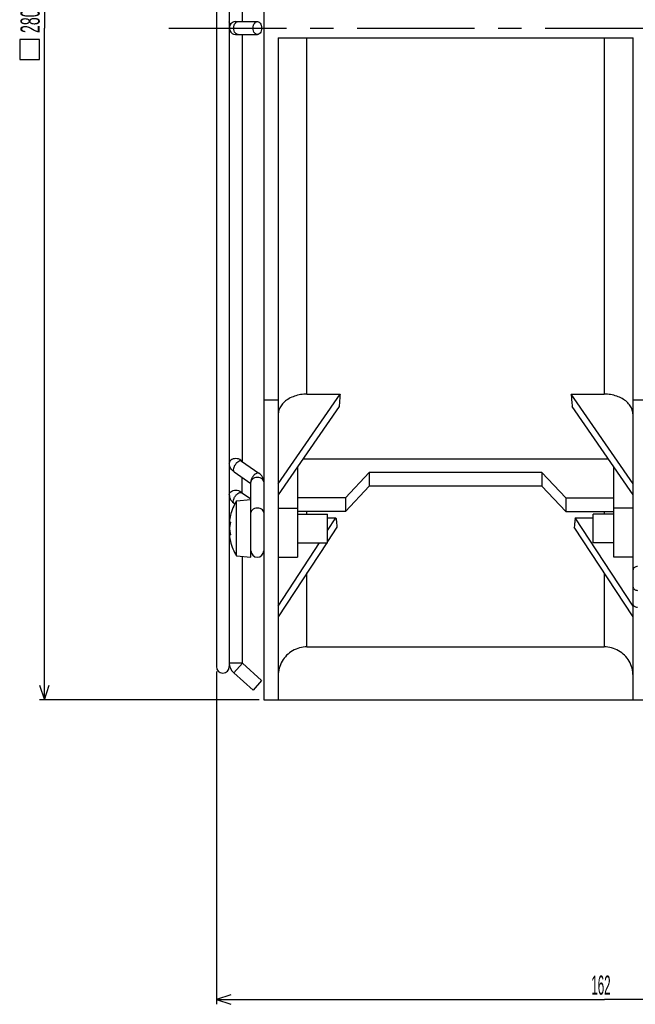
# Model space of a CAD drawing. Extents: x 0 to 1189, y 0 to 841.
# Tile 7 of 12: x 502 to 631, y 333 to 538. Entities that reach past the tile are written whole.
import ezdxf

# ---------------------------------------------------------------- set-up
doc = ezdxf.new("R2010")
doc.units = 0
doc.header["$LTSCALE"] = 65.395
doc.header["$MEASUREMENT"] = 0
doc.linetypes.add('CENTER', pattern=[0.6, 0.375, -0.075, 0.075, -0.075])
doc.layers.get('0').update_dxf_attribs({"linetype": 'CONTINUOUS'})
doc.layers.add('DEFAULT_1', color=7, linetype='CENTER')
doc.styles.add('TEXTSTYLE_2', font='txt', dxfattribs={"width": 0.6})
doc.dimstyles.new('DIMSTYLE_1', dxfattribs={"dimtxt": 4, "dimasz": 3, "dimexe": 0.18, "dimexo": 0.0625, "dimgap": 0.09, "dimtad": 1, "dimdsep": 46, "dimtxsty": 'TEXTSTYLE_2', "dimcen": 0.09, "dimadec": 0, "dimazin": 0, "dimtp": 0.2, "dimtm": 0.2, "dimtfac": 1, "dimtofl": 0, "dimtmove": 0, "dimatfit": 3, "dimfxl": 1, "dimtolj": 1, "dimarcsym": 0})

# ---------------------------------------------------------------- blocks, each defined once
blk = doc.blocks.new('*D2')
at = {"color": 2, "linetype": 'Continuous'}
for p, q in [((543.21, 402.55), (543.21, 333.16)), ((705.11, 367.66), (705.11, 333.16)), ((543.21, 334.16), (624.16, 334.16)), ((705.11, 334.16), (624.16, 334.16))]:
    blk.add_line(p, q, dxfattribs=at)
for points in [[(546.21, 335.16), (543.21, 334.16), (546.21, 333.16)], [(702.11, 333.16), (705.11, 334.16), (702.11, 335.16)]]:
    blk.add_lwpolyline(points, dxfattribs=at)
at = {"color": 2, "linetype": 'Continuous', "style": 'TEXTSTYLE_2', "width": 0.45}
blk.add_text('162', height=4, dxfattribs=at).set_placement((621.42, 335.16))
blk = doc.blocks.new('*D3')
at = {"color": 2, "linetype": 'Continuous'}
for p, q in [((552.11, 676.65), (506.35, 676.65)), ((507.35, 676.65), (507.35, 536.65)), ((507.35, 396.65), (507.35, 536.65)), ((552.11, 396.65), (506.35, 396.65))]:
    blk.add_line(p, q, dxfattribs=at)
for points in [[(508.35, 673.65), (507.35, 676.65), (506.35, 673.65)], [(506.35, 399.65), (507.35, 396.65), (508.35, 399.65)]]:
    blk.add_lwpolyline(points, dxfattribs=at)
at = {"color": 2, "linetype": 'Continuous', "style": 'TEXTSTYLE_2', "width": 0.55}
blk.add_text('280', height=4, rotation=90, dxfattribs=at).set_placement((506.35, 535.63))

msp = doc.modelspace()

# ---------------------------------------------------------------- linework, layer by layer
at = {"color": 7, "linetype": 'Continuous'}
for p, q in [((553.111, 676.652), (553.111, 396.652)), ((543.211, 669.752), (543.211, 403.552)), ((545.911, 669.752), (545.911, 403.552)), ((548.611, 627.046), (548.611, 538.002)), ((547.261, 538.002), (551.761, 538.002)), ((547.261, 535.302), (551.761, 535.302)), ((548.611, 535.302), (548.611, 446.257)), ((556.111, 534.652), (556.111, 396.652)), ((556.111, 534.652), (630.111, 534.652)), ((630.111, 396.652), (630.111, 534.652)), ((556.111, 441.627), (569.027, 460.353)), ((562.111, 460.353), (569.027, 460.353)), ((617.195, 460.353), (624.111, 460.353)), ((630.111, 441.627), (617.195, 460.353)), ((553.111, 459.192), (556.111, 459.192)), ((568.807, 457.771), (556.111, 439.365)), ((630.111, 439.365), (617.415, 457.771)), ((630.111, 459.192), (633.111, 459.192)), ((548.45, 446.368), (552.102, 443.855)), ((561.281, 446.86), (624.941, 446.86)), ((546.92, 444.143), (550.411, 441.742)), ((560.111, 445.164), (560.111, 426.355)), ((575.111, 444.021), (570.111, 438.717)), ((611.111, 444.021), (575.111, 444.021)), ((575.111, 444.021), (575.111, 441.192)), ((616.111, 438.717), (611.111, 444.021)), ((611.111, 444.021), (611.111, 441.192)), ((626.111, 426.355), (626.111, 445.164)), ((548.611, 439.681), (548.611, 442.98)), ((550.411, 426.353), (550.411, 442.034)), ((550.411, 438.443), (548.45, 439.792)), ((575.111, 441.192), (570.111, 435.889)), ((611.111, 441.192), (575.111, 441.192)), ((616.111, 435.889), (611.111, 441.192)), ((547.082, 437.456), (546.92, 437.567)), ((547.411, 438.091), (550.411, 438.353)), ((547.411, 426.616), (547.411, 438.091)), ((570.111, 438.717), (560.111, 438.717)), ((570.111, 438.717), (570.111, 435.889)), ((616.111, 438.717), (626.111, 438.717)), ((616.111, 438.717), (616.111, 435.889)), ((570.111, 435.889), (560.111, 435.889)), ((560.111, 435.353), (566.411, 435.353)), ((566.411, 429.353), (566.411, 435.353)), ((616.111, 435.889), (626.111, 435.889)), ((626.111, 435.353), (621.801, 435.353)), ((621.801, 429.353), (621.801, 435.353)), ((545.976, 433.612), (546.125, 433.612)), ((566.411, 434.578), (568.162, 434.578)), ((566.411, 431.903), (568.162, 434.578)), ((618.059, 434.578), (621.801, 434.578)), ((630.111, 416.172), (618.059, 434.578)), ((545.977, 431.091), (546.127, 431.091)), ((545.978, 431.086), (546.127, 431.086)), ((568.371, 432.635), (566.411, 429.641)), ((630.111, 413.909), (617.851, 432.635)), ((556.111, 416.172), (564.741, 429.353)), ((566.223, 429.353), (556.111, 413.909)), ((560.111, 429.353), (566.411, 429.353)), ((626.111, 429.353), (621.801, 429.353)), ((547.411, 426.616), (550.411, 426.353)), ((548.611, 426.511), (548.611, 404.28)), ((556.111, 426.353), (560.111, 426.353)), ((630.111, 426.353), (626.111, 426.353)), ((562.111, 407.667), (624.111, 407.667)), ((548.611, 404.28), (548.628, 404.243)), ((548.628, 404.243), (552.658, 400.661)), ((546.834, 402.225), (550.864, 398.643)), ((552.658, 400.661), (550.864, 398.643)), ((553.111, 396.652), (633.111, 396.652))]:
    msp.add_line(p, q, dxfattribs=at)
at = {"color": 9, "linetype": 'Continuous'}
for p, q in [((562.111, 460.353), (562.111, 534.652)), ((624.111, 534.652), (624.111, 460.353)), ((556.111, 436.596), (560.111, 436.596)), ((562.111, 435.353), (562.111, 435.889)), ((624.111, 435.889), (624.111, 435.353)), ((630.111, 436.596), (626.111, 436.596)), ((546.112, 433.724), (546.065, 433.724)), ((546.114, 430.975), (546.066, 430.975)), ((562.111, 407.667), (562.111, 423.073)), ((624.111, 423.073), (624.111, 407.667)), ((548.611, 404.28), (545.911, 404.28)), ((548.628, 404.243), (546.834, 402.225))]:
    msp.add_line(p, q, dxfattribs=at)
at = {"color": 2, "linetype": 'Continuous'}
msp.add_lwpolyline([(506.353, 530.131), (506.353, 534.297), (502.187, 534.297), (502.187, 530.131), (506.353, 530.131)], dxfattribs=at)
at = {"color": 7, "linetype": 'Continuous'}
for centre, radius, start, end in [((547.261, 536.652), 1.35, 90, 282.85714), ((556.898, 432.353), 11.087, 148.8361, 165.96215), ((556.898, 432.353), 11.087, 194.08355, 211.1639), ((551.761, 427.703), 1.35, 180, 360), ((544.561, 403.552), 1.35, 180, 360), ((548.661, 404.28), 2.75, 180, 228.36646)]:
    msp.add_arc(centre, radius, start, end, dxfattribs=at)
for points in [[(546.045, 537.546), (545.964, 537.666), (545.911, 537.815), (545.911, 537.96)], [(546.164, 537.402), (546.12, 537.446), (546.079, 537.494), (546.045, 537.546)], [(546.92, 444.143), (546.709, 444.288), (546.518, 444.466), (546.362, 444.668)], [(546.592, 437.835), (546.693, 437.737), (546.803, 437.647), (546.92, 437.567)], [(545.965, 434.133), (545.965, 434.129), (545.964, 434.125), (545.964, 434.121)], [(545.996, 434.336), (545.991, 434.303), (545.985, 434.27), (545.98, 434.237)], [(546.027, 434.509), (546.021, 434.475), (546.014, 434.44), (546.008, 434.405)], [(546.071, 434.722), (546.06, 434.672), (546.05, 434.622), (546.04, 434.572)], [(546.076, 434.747), (546.075, 434.738), (546.073, 434.73), (546.071, 434.722)], [(546.077, 434.75), (546.08, 434.765), (546.084, 434.779), (546.087, 434.794)], [(546.087, 434.794), (546.09, 434.808), (546.093, 434.823), (546.097, 434.837)], [(546.107, 434.885), (546.11, 434.897), (546.112, 434.908), (546.115, 434.92)], [(546.123, 434.958), (546.125, 434.968), (546.128, 434.977), (546.13, 434.987)], [(545.975, 431.09), (545.976, 431.09), (545.976, 431.091), (545.977, 431.091)], [(546.078, 429.951), (546.085, 429.921), (546.092, 429.892), (546.098, 429.862)], [(546.098, 429.862), (546.099, 429.856), (546.101, 429.85), (546.102, 429.844)], [(546.102, 429.844), (546.107, 429.823), (546.112, 429.801), (546.117, 429.779)], [(546.117, 429.779), (546.12, 429.765), (546.123, 429.752), (546.126, 429.739)], [(546.126, 429.739), (546.128, 429.73), (546.13, 429.721), (546.132, 429.712)], [(546.132, 429.712), (546.135, 429.698), (546.138, 429.684), (546.141, 429.67)], [(546.141, 429.67), (546.142, 429.665), (546.145, 429.651), (546.144, 429.655)]]:
    msp.add_open_spline(points, degree=3, dxfattribs=at)
at = {"color": 9, "linetype": 'Continuous'}
for points, knots in [([(546.834, 536.652), (546.834, 536.849), (546.888, 537.227), (547.122, 537.704), (547.391, 537.921), (547.531, 537.968)], [0, 0, 0, 0, 0.592439, 1.1240227, 1.5681901, 1.5681901, 1.5681901, 1.5681901]), ([(547.731, 535.304), (547.664, 535.304), (547.446, 535.337), (547.122, 535.599), (546.888, 536.076), (546.834, 536.454), (546.834, 536.652)], [0, 0, 0, 0, 0.2020433, 0.6462107, 1.1777944, 1.7702334, 1.7702334, 1.7702334, 1.7702334]), ([(548.103, 446.711), (547.936, 446.805), (547.556, 446.928), (546.966, 446.928), (546.425, 446.753), (546.023, 446.426), (545.911, 446.11), (545.911, 445.965)], [0, 0, 0, 0, 0.5718316, 1.1726381, 1.7444698, 2.2451149, 2.6803402, 2.6803402, 2.6803402, 2.6803402]), ([(548.272, 446.428), (548.143, 446.446), (547.838, 446.336), (547.443, 446.033), (547.082, 445.589), (546.827, 445.092), (546.743, 444.735), (546.743, 444.571)], [0, 0, 0, 0, 0.3880347, 0.9059502, 1.4999724, 2.0836878, 2.5745656, 2.5745656, 2.5745656, 2.5745656]), ([(548.499, 446.346), (548.492, 446.357), (548.395, 446.509), (548.248, 446.63), (548.103, 446.711)], [0, 0, 0, 0, 0.03994782, 0.540593, 0.540593, 0.540593, 0.540593]), ([(546.743, 444.571), (546.743, 444.452), (546.768, 444.276), (546.89, 444.169), (546.923, 444.148)], [0, 0, 0, 0, 0.3587446, 0.4742508, 0.4742508, 0.4742508, 0.4742508]), ([(552.099, 443.851), (552.047, 443.885), (551.859, 443.955), (551.491, 443.824), (551.095, 443.521), (550.734, 443.076), (550.479, 442.579), (550.396, 442.223), (550.396, 442.059)], [0, 0, 0, 0, 0.1870175, 0.5750522, 1.0929677, 1.68699, 2.2707054, 2.7615832, 2.7615832, 2.7615832, 2.7615832]), ([(553.111, 442.034), (553.111, 442.179), (552.999, 442.494), (552.597, 442.822), (552.056, 442.996), (551.466, 442.996), (550.925, 442.822), (550.523, 442.494), (550.411, 442.179), (550.411, 442.034)], [0, 0, 0, 0, 0.4352252, 0.9358704, 1.507702, 2.1085086, 2.6803402, 3.1809854, 3.6162106, 3.6162106, 3.6162106, 3.6162106]), ([(545.911, 439.389), (545.911, 439.534), (546.023, 439.849), (546.425, 440.177), (546.965, 440.352), (547.557, 440.351), (548.097, 440.178), (548.386, 439.941), (548.479, 439.801)], [0, 0, 0, 0, 0.4352252, 0.9358704, 1.507702, 2.1085086, 2.6803402, 3.183336, 3.183336, 3.183336, 3.183336]), ([(546.743, 437.995), (546.743, 438.159), (546.827, 438.516), (547.082, 439.013), (547.443, 439.457), (547.838, 439.76), (548.206, 439.892), (548.395, 439.821), (548.447, 439.787)], [0, 0, 0, 0, 0.4908778, 1.0745932, 1.6686154, 2.1865309, 2.5745656, 2.7615832, 2.7615832, 2.7615832, 2.7615832]), ([(546.923, 437.571), (546.89, 437.593), (546.768, 437.7), (546.743, 437.876), (546.743, 437.995)], [0, 0, 0, 0, 0.1155062, 0.4742508, 0.4742508, 0.4742508, 0.4742508]), ([(553.111, 435.641), (553.111, 435.786), (552.999, 436.102), (552.597, 436.43), (552.056, 436.604), (551.466, 436.604), (550.925, 436.43), (550.523, 436.102), (550.411, 435.786), (550.411, 435.641)], [0, 0, 0, 0, 0.4352252, 0.9358704, 1.507702, 2.1085086, 2.6803402, 3.1809854, 3.6162106, 3.6162106, 3.6162106, 3.6162106])]:
    msp.add_open_spline(points, degree=3, knots=knots, dxfattribs=at)
for points in [[(547.531, 537.968), (547.595, 537.989), (547.664, 537.999), (547.731, 537.999)], [(548.447, 446.363), (548.395, 446.398), (548.333, 446.42), (548.272, 446.428)], [(550.396, 442.059), (550.396, 442.04), (550.396, 442.021), (550.397, 442.002)], [(548.479, 439.801), (548.486, 439.791), (548.492, 439.78), (548.499, 439.769)]]:
    msp.add_open_spline(points, degree=3, dxfattribs=at)
at = {"color": 7, "linetype": 'Continuous'}
for points, knots in [([(550.864, 536.652), (550.864, 536.849), (550.919, 537.227), (551.152, 537.704), (551.476, 537.966), (551.694, 537.999), (551.761, 537.999)], [0, 0, 0, 0, 0.592439, 1.1240227, 1.5681901, 1.7702334, 1.7702334, 1.7702334, 1.7702334]), ([(551.761, 537.999), (551.828, 537.999), (552.046, 537.966), (552.37, 537.704), (552.603, 537.227), (552.658, 536.849), (552.658, 536.652)], [0, 0, 0, 0, 0.2020433, 0.6462107, 1.1777944, 1.7702334, 1.7702334, 1.7702334, 1.7702334]), ([(551.761, 535.304), (551.694, 535.304), (551.476, 535.337), (551.152, 535.599), (550.919, 536.076), (550.864, 536.454), (550.864, 536.652)], [0, 0, 0, 0, 0.2020433, 0.6462107, 1.1777944, 1.7702334, 1.7702334, 1.7702334, 1.7702334]), ([(552.658, 536.652), (552.658, 536.454), (552.603, 536.076), (552.37, 535.599), (552.046, 535.337), (551.828, 535.304), (551.761, 535.304)], [0, 0, 0, 0, 0.592439, 1.1240227, 1.5681901, 1.7702334, 1.7702334, 1.7702334, 1.7702334]), ([(562.111, 460.353), (561.663, 460.353), (560.777, 460.282), (559.508, 459.968), (558.366, 459.46), (557.405, 458.782), (556.676, 457.964), (556.217, 457.043), (556.111, 456.384), (556.111, 456.063)], [0, 0, 0, 0, 1.3428162, 2.6526789, 3.9044987, 5.0726944, 6.153813, 7.1578991, 8.1204632, 8.1204632, 8.1204632, 8.1204632]), ([(569.027, 460.353), (568.987, 459.921), (568.911, 459.061), (568.841, 458.2), (568.807, 457.771)], [0, 0, 0, 0, 1.3023047, 2.5909851, 2.5909851, 2.5909851, 2.5909851]), ([(617.195, 460.353), (617.234, 459.921), (617.311, 459.061), (617.381, 458.2), (617.415, 457.771)], [0, 0, 0, 0, 1.3023047, 2.5909851, 2.5909851, 2.5909851, 2.5909851]), ([(630.111, 456.063), (630.111, 456.384), (630.005, 457.045), (629.543, 457.968), (628.812, 458.786), (627.851, 459.463), (626.709, 459.97), (625.442, 460.283), (624.558, 460.353), (624.111, 460.353)], [0, 0, 0, 0, 0.9643825, 1.9707971, 3.0542556, 4.2229658, 5.4729503, 6.7800971, 8.1204432, 8.1204432, 8.1204432, 8.1204432]), ([(546.362, 444.668), (546.218, 444.855), (545.99, 445.27), (545.911, 445.737), (545.911, 445.965)], [0, 0, 0, 0, 0.7079579, 1.3924474, 1.3924474, 1.3924474, 1.3924474]), ([(553.111, 442.034), (553.111, 442.26), (553.033, 442.726), (552.682, 443.368), (552.313, 443.71), (552.102, 443.855)], [0, 0, 0, 0, 0.6780574, 1.3896038, 2.1579731, 2.1579731, 2.1579731, 2.1579731]), ([(545.911, 439.389), (545.911, 439.163), (545.989, 438.696), (546.272, 438.179), (546.509, 437.915), (546.592, 437.835)], [0, 0, 0, 0, 0.6780574, 1.3896038, 1.7371049, 1.7371049, 1.7371049, 1.7371049]), ([(545.964, 434.121), (545.96, 434.096), (545.952, 434.032), (545.942, 433.932), (545.935, 433.829), (545.934, 433.745), (545.94, 433.68), (545.947, 433.637), (545.964, 433.614), (545.975, 433.613), (545.976, 433.613)], [0, 0, 0, 0, 0.07418822, 0.19546999, 0.30041312, 0.38452944, 0.44848186, 0.49262226, 0.519011, 0.52313801, 0.52313801, 0.52313801, 0.52313801]), ([(545.948, 432.353), (545.948, 432.385), (545.948, 432.447), (545.952, 432.541), (545.957, 432.632), (545.965, 432.721), (545.975, 432.807), (545.987, 432.892), (546.002, 432.977), (546.021, 433.062), (546.043, 433.142), (546.062, 433.192), (546.071, 433.213)], [0, 0, 0, 0, 0.09412537, 0.18791962, 0.27991373, 0.3688056, 0.4545776, 0.53979998, 0.62606208, 0.71372778, 0.8028624, 0.87327858, 0.87327858, 0.87327858, 0.87327858]), ([(545.98, 434.237), (545.978, 434.223), (545.973, 434.188), (545.968, 434.153), (545.965, 434.133)], [0, 0, 0, 0, 0.04499476, 0.10530591, 0.10530591, 0.10530591, 0.10530591]), ([(546.078, 433.236), (546.068, 433.204), (546.051, 433.142), (546.031, 433.049), (546.014, 432.959), (546.002, 432.873), (545.991, 432.789), (545.983, 432.705), (545.977, 432.619), (545.972, 432.531), (545.969, 432.442), (545.969, 432.383), (545.969, 432.353)], [0, 0, 0, 0, 0.09973131, 0.19497772, 0.28525454, 0.37182987, 0.45605661, 0.54002385, 0.62612721, 0.7141626, 0.80325905, 0.89243343, 0.89243343, 0.89243343, 0.89243343]), ([(545.976, 433.613), (545.984, 433.613), (546.007, 433.626), (546.034, 433.666), (546.054, 433.702), (546.065, 433.724)], [0, 0, 0, 0, 0.02360971, 0.07340835, 0.14612443, 0.14612443, 0.14612443, 0.14612443]), ([(546.008, 434.405), (546.006, 434.392), (546.002, 434.369), (545.998, 434.346), (545.996, 434.336)], [0, 0, 0, 0, 0.039577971, 0.070275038, 0.070275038, 0.070275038, 0.070275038]), ([(546.04, 434.572), (546.039, 434.566), (546.034, 434.546), (546.03, 434.525), (546.027, 434.509)], [0, 0, 0, 0, 0.016738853, 0.063820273, 0.063820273, 0.063820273, 0.063820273]), ([(546.065, 433.724), (546.07, 433.734), (546.075, 433.75), (546.09, 433.751), (546.092, 433.751)], [0, 0, 0, 0, 0.032932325, 0.040614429, 0.040614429, 0.040614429, 0.040614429]), ([(546.077, 434.75), (546.084, 434.78), (546.097, 434.837), (546.114, 434.914), (546.129, 434.983), (546.136, 435.013), (546.144, 435.051), (546.135, 435.012), (546.129, 434.982), (546.113, 434.912), (546.096, 434.834), (546.083, 434.776), (546.076, 434.747)], [0, 0, 0, 0, 0.09087736, 0.17535146, 0.24284203, 0.28555119, 0.29976854, 0.31495765, 0.35865734, 0.42686806, 0.51225508, 0.60330679, 0.60330679, 0.60330679, 0.60330679]), ([(546.126, 433.613), (546.126, 433.602), (546.126, 433.561), (546.123, 433.489), (546.113, 433.399), (546.098, 433.314), (546.085, 433.26), (546.078, 433.236)], [0, 0, 0, 0, 0.03190677, 0.1215403, 0.21571001, 0.30533086, 0.38064076, 0.38064076, 0.38064076, 0.38064076]), ([(546.092, 433.751), (546.096, 433.751), (546.111, 433.746), (546.117, 433.705), (546.125, 433.663), (546.126, 433.628), (546.126, 433.613)], [0, 0, 0, 0, 0.01082814, 0.04594304, 0.10395385, 0.1495363, 0.1495363, 0.1495363, 0.1495363]), ([(546.097, 434.837), (546.097, 434.838), (546.1, 434.854), (546.104, 434.869), (546.107, 434.885)], [0, 0, 0, 0, 0.001742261, 0.048551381, 0.048551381, 0.048551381, 0.048551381]), ([(546.115, 434.92), (546.115, 434.921), (546.118, 434.933), (546.121, 434.946), (546.123, 434.958)], [0, 0, 0, 0, 0.001195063, 0.03901763, 0.03901763, 0.03901763, 0.03901763]), ([(546.13, 434.987), (546.13, 434.987), (546.132, 434.996), (546.134, 435.006), (546.136, 435.015)], [0, 0, 0, 0, 0.000764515, 0.028670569, 0.028670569, 0.028670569, 0.028670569]), ([(546.136, 435.015), (546.137, 435.019), (546.141, 435.026), (546.137, 435.043), (546.142, 435.043)], [0, 0, 0, 0, 0.014803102, 0.029022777, 0.029022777, 0.029022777, 0.029022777]), ([(568.162, 434.578), (568.194, 434.252), (568.26, 433.603), (568.333, 432.956), (568.371, 432.635)], [0, 0, 0, 0, 0.9848545, 1.9550757, 1.9550757, 1.9550757, 1.9550757]), ([(618.059, 434.578), (618.028, 434.252), (617.962, 433.603), (617.889, 432.956), (617.851, 432.635)], [0, 0, 0, 0, 0.9848545, 1.9550757, 1.9550757, 1.9550757, 1.9550757]), ([(545.977, 431.085), (545.975, 431.085), (545.963, 431.084), (545.948, 431.057), (545.94, 431.014), (545.935, 430.948), (545.937, 430.864), (545.944, 430.76), (545.957, 430.636), (545.977, 430.49), (546.004, 430.323), (546.026, 430.205), (546.038, 430.145)], [0, 0, 0, 0, 0.00631255, 0.03385073, 0.07920698, 0.14405902, 0.22884175, 0.33398593, 0.45525276, 0.60268274, 0.77725315, 0.96160887, 0.96160887, 0.96160887, 0.96160887]), ([(545.944, 431.041), (545.946, 431.055), (545.951, 431.076), (545.968, 431.089), (545.975, 431.09)], [0, 0, 0, 0, 0.040377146, 0.060423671, 0.060423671, 0.060423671, 0.060423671]), ([(546.071, 431.493), (546.062, 431.513), (546.045, 431.561), (546.023, 431.638), (546.003, 431.722), (545.988, 431.806), (545.976, 431.891), (545.966, 431.979), (545.958, 432.069), (545.952, 432.162), (545.949, 432.257), (545.948, 432.321), (545.948, 432.353)], [0, 0, 0, 0, 0.06563437, 0.15223446, 0.23835974, 0.32411744, 0.40981559, 0.49688803, 0.58760759, 0.68149234, 0.77723948, 0.87337267, 0.87337267, 0.87337267, 0.87337267]), ([(545.969, 432.353), (545.969, 432.324), (545.969, 432.265), (545.972, 432.178), (545.977, 432.091), (545.983, 432.006), (545.991, 431.922), (546.001, 431.838), (546.014, 431.752), (546.03, 431.661), (546.051, 431.566), (546.068, 431.502), (546.078, 431.469)], [0, 0, 0, 0, 0.08808919, 0.17612363, 0.26308703, 0.34810128, 0.43129339, 0.51532755, 0.60244987, 0.69410196, 0.79160203, 0.89418567, 0.89418567, 0.89418567, 0.89418567]), ([(546.066, 430.975), (546.054, 430.998), (546.034, 431.033), (546.006, 431.075), (545.984, 431.085), (545.977, 431.085)], [0, 0, 0, 0, 0.07568743, 0.12525884, 0.14554398, 0.14554398, 0.14554398, 0.14554398]), ([(546.078, 431.469), (546.086, 431.444), (546.099, 431.39), (546.114, 431.304), (546.124, 431.213), (546.127, 431.139), (546.128, 431.097), (546.128, 431.086)], [0, 0, 0, 0, 0.07653476, 0.16684332, 0.26218393, 0.35272968, 0.38742347, 0.38742347, 0.38742347, 0.38742347]), ([(546.128, 431.086), (546.127, 431.071), (546.126, 431.036), (546.119, 430.994), (546.113, 430.953), (546.097, 430.948), (546.093, 430.948)], [0, 0, 0, 0, 0.04353691, 0.10244982, 0.13811484, 0.14919871, 0.14919871, 0.14919871, 0.14919871]), ([(546.038, 430.145), (546.038, 430.143), (546.051, 430.078), (546.065, 430.014), (546.078, 429.951)], [0, 0, 0, 0, 0.00618015, 0.19811796, 0.19811796, 0.19811796, 0.19811796]), ([(546.093, 430.948), (546.091, 430.947), (546.076, 430.948), (546.071, 430.965), (546.066, 430.975)], [0, 0, 0, 0, 0.007649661, 0.040896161, 0.040896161, 0.040896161, 0.040896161]), ([(631.076, 424.446), (630.951, 424.44), (630.707, 424.396), (630.391, 424.237), (630.169, 424.004), (630.111, 423.807), (630.111, 423.716)], [0, 0, 0, 0, 0.3770529, 0.7324901, 1.0442379, 1.3182004, 1.3182004, 1.3182004, 1.3182004]), ([(630.111, 420.131), (630.111, 420.041), (630.167, 419.847), (630.391, 419.623), (630.709, 419.48), (630.951, 419.449), (631.076, 419.449)], [0, 0, 0, 0, 0.2705527, 0.5747285, 0.9232528, 1.2973666, 1.2973666, 1.2973666, 1.2973666]), ([(631.076, 415.865), (630.951, 415.872), (630.707, 415.916), (630.391, 416.074), (630.169, 416.307), (630.111, 416.505), (630.111, 416.596)], [0, 0, 0, 0, 0.3770529, 0.7324901, 1.0442379, 1.3182004, 1.3182004, 1.3182004, 1.3182004]), ([(562.111, 407.667), (561.595, 407.667), (560.546, 407.531), (559.081, 406.926), (557.819, 405.958), (556.851, 404.696), (556.247, 403.232), (556.111, 402.182), (556.111, 401.666)], [0, 0, 0, 0, 1.5467119, 3.1344325, 4.6997496, 6.2646045, 7.8512752, 9.3984128, 9.3984128, 9.3984128, 9.3984128]), ([(630.111, 401.666), (630.111, 402.182), (629.975, 403.232), (629.37, 404.697), (628.402, 405.959), (627.14, 406.927), (625.676, 407.531), (624.627, 407.667), (624.111, 407.667)], [0, 0, 0, 0, 1.5470236, 3.1349395, 4.7003046, 6.2651103, 7.8515856, 9.3984128, 9.3984128, 9.3984128, 9.3984128])]:
    msp.add_open_spline(points, degree=3, knots=knots, dxfattribs=at)
at = {"layer": 'DEFAULT_1', "color": 2, "linetype": 'CENTER'}
msp.add_line((533.315, 536.652), (726.967, 536.652), dxfattribs=at)

# ---------------------------------------------------------------- dimensions: what is measured, and where the dimension line sits
at = {"color": 2, "linetype": 'Continuous'}
dim = msp.add_linear_dim(base=(507.353, 396.652), p1=(552.111, 676.652), p2=(552.111, 396.652), angle=270, dimstyle='DIMSTYLE_1', dxfattribs=at)
dim.commit()
dim.dimension.update_dxf_attribs({"geometry": '*D3', "text_midpoint": (504.353, 538.931), "dimtype": 160})
dim = msp.add_linear_dim(base=(705.111, 334.156), p1=(543.211, 402.552), p2=(705.111, 367.656), text='162', dimstyle='DIMSTYLE_1', dxfattribs=at)
dim.commit()
dim.dimension.update_dxf_attribs({"geometry": '*D2', "text_midpoint": (624.116, 337.156), "dimtype": 160})

doc.saveas('drawing.dxf')
